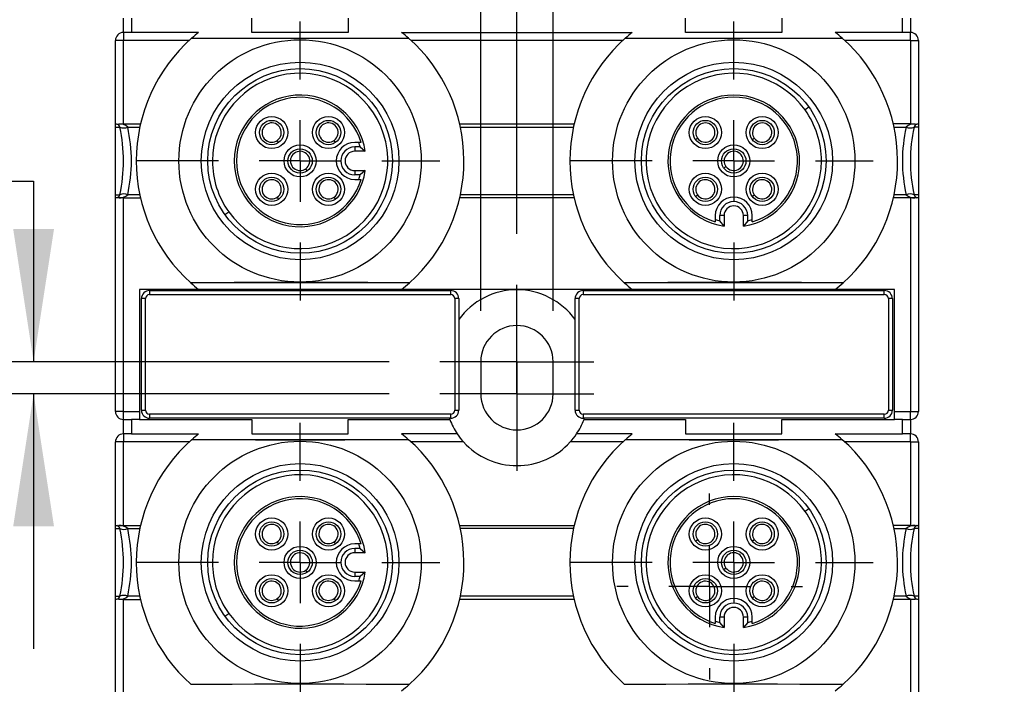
# Model space of a CAD drawing. Header units: millimetres. Extents: x 0 to 699, y 0 to 540.
# Tile 5 of 19: x 152 to 213, y 195 to 236. Entities that reach past the tile are written whole.
import ezdxf

# ---------------------------------------------------------------- set-up
doc = ezdxf.new("R2010")
doc.units = ezdxf.units.MM
doc.header["$LTSCALE"] = 2.5
doc.linetypes.add('CENTERX2', pattern=[20.32, 12.7, -2.54, 2.54, -2.54])
doc.layers.add('CENTER', color=40, linetype='CENTERX2')
doc.layers.add('DIMENSIONS', color=140, linetype='Continuous', lineweight=25)
doc.styles.add('SLDTEXTSTYLE0', font='TXT', dxfattribs={"width": 0.7})
doc.dimstyles.new('SLDDIMSTYLE0', dxfattribs={"dimtxt": 5.39502, "dimasz": 8.255, "dimexe": 0, "dimexo": 0.0625, "dimgap": 1.348755, "dimtad": 0, "dimtih": 1, "dimtoh": 1, "dimrnd": 1e-09, "dimzin": 12, "dimdsep": 46, "dimtxsty": 'SLDTEXTSTYLE0', "dimsah": 1, "dimcen": 0.09, "dimadec": 0, "dimazin": 3, "dimtfac": 1, "dimtmove": 0, "dimatfit": 0, "dimfxl": 0, "dimfrac": 2, "dimtolj": 1, "dimtzin": 12, "dimarcsym": 0})
doc.dimstyles.new('SLDDIMSTYLE1', dxfattribs={"dimtxt": 5.39502, "dimasz": 8.255, "dimexe": 0, "dimexo": 0.0625, "dimgap": 1.348755, "dimtad": 0, "dimtih": 1, "dimtoh": 1, "dimrnd": 1e-09, "dimzin": 4, "dimdsep": 46, "dimtxsty": 'SLDTEXTSTYLE0', "dimsah": 1, "dimcen": 0.09, "dimadec": 0, "dimazin": 1, "dimtfac": 1, "dimtmove": 0, "dimatfit": 0, "dimfxl": 0, "dimfrac": 2, "dimtolj": 1, "dimtzin": 12, "dimarcsym": 0})
doc.dimstyles.new('SLDDIMSTYLE3', dxfattribs={"dimtxt": 5.39502, "dimasz": 8.255, "dimexe": 0, "dimexo": 0.0625, "dimgap": 1.348755, "dimtad": 0, "dimtih": 1, "dimtoh": 1, "dimrnd": 1e-09, "dimzin": 4, "dimdsep": 46, "dimtxsty": 'SLDTEXTSTYLE0', "dimsah": 1, "dimcen": 0.09, "dimadec": 0, "dimazin": 1, "dimtfac": 1, "dimtofl": 0, "dimtmove": 0, "dimatfit": 3, "dimfxl": 0, "dimfrac": 2, "dimtolj": 1, "dimtzin": 12, "dimarcsym": 0})

# ---------------------------------------------------------------- blocks, each defined once
blk = doc.blocks.new('_D_4')
at = {"layer": 'DIMENSIONS'}
for p, q in [((180.303, 218.275), (180.303, 281.281)), ((184.803, 218.275), (184.803, 281.281)), ((180.303, 273.344), (164.428, 273.344)), ((184.803, 273.344), (205.35, 273.344)), ((212.66, 273.344), (210.848, 273.344)), ((210.848, 273.344), (210.848, 264.769)), ((228.692, 273.344), (230.504, 273.344)), ((230.504, 273.344), (230.504, 264.769)), ((210.848, 264.769), (212.66, 264.769)), ((230.504, 264.769), (228.692, 264.769))]:
    blk.add_line(p, q, dxfattribs=at)
for points in [[(180.303, 273.344), (172.048, 274.614), (172.048, 272.074)], [(184.803, 273.344), (193.058, 272.074), (193.058, 274.614)]]:
    blk.add_solid(points, dxfattribs=at)
at = {"layer": 'DIMENSIONS', "char_height": 5.2917, "attachment_point": 1, "style": 'SLDTEXTSTYLE0'}
for s, insert in [('4.5', (214.904, 281.373)), ('0.18', (212.66, 271.591))]:
    blk.add_mtext(s, dxfattribs=dict(at, insert=insert))
blk = doc.blocks.new('_D_5')
at = {"layer": 'DIMENSIONS'}
for p, q in [((157.553, 263.275), (157.553, 291.523)), ((182.553, 223.065), (182.553, 291.523)), ((126.304, 283.586), (124.492, 283.586)), ((124.492, 283.586), (124.492, 275.011)), ((142.336, 283.586), (144.147, 283.586)), ((144.147, 283.586), (144.147, 275.011)), ((157.553, 283.586), (149.646, 283.586)), ((182.553, 283.586), (157.553, 283.586)), ((124.492, 275.011), (126.304, 275.011)), ((144.147, 275.011), (142.336, 275.011))]:
    blk.add_line(p, q, dxfattribs=at)
for points in [[(157.553, 283.586), (165.808, 282.316), (165.808, 284.856)], [(182.553, 283.586), (174.298, 284.856), (174.298, 282.316)]]:
    blk.add_solid(points, dxfattribs=at)
at = {"layer": 'DIMENSIONS', "char_height": 5.2917, "attachment_point": 1, "style": 'SLDTEXTSTYLE0'}
for s, insert in [('25.0', (126.304, 291.615)), ('0.98', (126.304, 281.833))]:
    blk.add_mtext(s, dxfattribs=dict(at, insert=insert))
blk = doc.blocks.new('_D_9')
at = {"layer": 'DIMENSIONS'}
for p, q in [((121.025, 226.331), (119.213, 226.331)), ((119.213, 226.331), (119.213, 217.756)), ((137.057, 226.331), (138.868, 226.331)), ((138.868, 226.331), (138.868, 217.756)), ((146.782, 226.331), (152.46, 226.331)), ((152.46, 226.331), (152.46, 215.1)), ((119.213, 217.756), (121.025, 217.756)), ((138.868, 217.756), (137.057, 217.756)), ((174.588, 215.1), (144.523, 215.1)), ((174.588, 213.1), (144.523, 213.1)), ((152.46, 213.1), (152.46, 197.225))]:
    blk.add_line(p, q, dxfattribs=at)
for points in [[(152.46, 215.1), (153.73, 223.355), (151.19, 223.355)], [(152.46, 213.1), (151.19, 204.845), (153.73, 204.845)]]:
    blk.add_solid(points, dxfattribs=at)
at = {"layer": 'DIMENSIONS', "char_height": 5.2917, "attachment_point": 1, "style": 'SLDTEXTSTYLE0'}
for s, insert in [('2.0', (123.269, 234.36)), ('0.08', (121.025, 224.578))]:
    blk.add_mtext(s, dxfattribs=dict(at, insert=insert))
blk = doc.blocks.new('_D_10')
at = {"layer": 'DIMENSIONS'}
for p, q in [((174.588, 213.1), (94.615, 213.1)), ((102.553, 213.1), (102.553, 186.383)), ((94.537, 176.6), (92.725, 176.6)), ((92.725, 176.6), (92.725, 168.026)), ((110.569, 176.6), (112.38, 176.6)), ((112.38, 176.6), (112.38, 168.026)), ((92.725, 168.026), (94.537, 168.026)), ((112.38, 168.026), (110.569, 168.026)), ((102.553, 140.1), (102.553, 166.818)), ((155.088, 140.1), (94.615, 140.1))]:
    blk.add_line(p, q, dxfattribs=at)
for points in [[(102.553, 213.1), (101.283, 204.845), (103.823, 204.845)], [(102.553, 140.1), (103.823, 148.355), (101.283, 148.355)]]:
    blk.add_solid(points, dxfattribs=at)
at = {"layer": 'DIMENSIONS', "char_height": 5.2917, "attachment_point": 1, "style": 'SLDTEXTSTYLE0'}
for s, insert in [('73.0', (94.537, 184.629)), ('2.87', (94.537, 174.847))]:
    blk.add_mtext(s, dxfattribs=dict(at, insert=insert))
blk = doc.blocks.new('_D_11')
at = {"layer": 'DIMENSIONS'}
for p, q in [((174.588, 215.1), (67.866, 215.1)), ((75.803, 215.1), (75.803, 187.383)), ((67.787, 177.6), (65.976, 177.6)), ((65.976, 177.6), (65.976, 169.026)), ((83.819, 177.6), (85.631, 177.6)), ((85.631, 177.6), (85.631, 169.026)), ((65.976, 169.026), (67.787, 169.026)), ((85.631, 169.026), (83.819, 169.026)), ((75.803, 140.1), (75.803, 167.818)), ((174.688, 140.1), (67.866, 140.1))]:
    blk.add_line(p, q, dxfattribs=at)
for points in [[(75.803, 215.1), (74.533, 206.845), (77.073, 206.845)], [(75.803, 140.1), (77.073, 148.355), (74.533, 148.355)]]:
    blk.add_solid(points, dxfattribs=at)
at = {"layer": 'DIMENSIONS', "char_height": 5.2917, "attachment_point": 1, "style": 'SLDTEXTSTYLE0'}
for s, insert in [('75.0', (67.787, 185.629)), ('2.95', (67.787, 175.847))]:
    blk.add_mtext(s, dxfattribs=dict(at, insert=insert))
blk = doc.blocks.new('SW_CENTERMARKSYMBOL_0')
at = {"layer": 'CENTER', "color": 0}
for p, q in [((0, 5.08), (0, 5.79)), ((0, 0), (0, 2.54)), ((-5.08, 0), (-5.79, 0)), ((0, 0), (-2.54, 0)), ((0, 0), (0, -2.54)), ((0, 0), (2.54, 0)), ((5.08, 0), (5.79, 0)), ((0, -5.08), (0, -5.79))]:
    blk.add_line(p, q, dxfattribs=at)
blk = doc.blocks.new('SW_CENTERMARKSYMBOL_3')
at = {"layer": 'CENTER', "color": 0}
for p, q in [((0, 5.08), (0, 8.69)), ((0, 0), (0, 2.54)), ((-5.08, 0), (-8.69, 0)), ((0, 0), (-2.54, 0)), ((0, 0), (0, -2.54)), ((0, 0), (2.54, 0)), ((5.08, 0), (8.69, 0)), ((0, -5.08), (0, -8.69))]:
    blk.add_line(p, q, dxfattribs=at)
blk = doc.blocks.new('SW_CENTERMARKSYMBOL_4')
at = {"layer": 'CENTER', "color": 0}
for p, q in [((0, 5.08), (0, 8.69)), ((0, 0), (0, 2.54)), ((-5.08, 0), (-8.69, 0)), ((0, 0), (-2.54, 0)), ((0, 0), (0, -2.54)), ((0, 0), (2.54, 0)), ((5.08, 0), (8.69, 0)), ((0, -5.08), (0, -8.69))]:
    blk.add_line(p, q, dxfattribs=at)
blk = doc.blocks.new('SW_CENTERMARKSYMBOL_5')
at = {"layer": 'CENTER', "color": 0}
for p, q in [((0, 5.08), (0, 8.69)), ((0, 0), (0, 2.54)), ((-5.08, 0), (-8.69, 0)), ((0, 0), (-2.54, 0)), ((0, 0), (0, -2.54)), ((0, 0), (2.54, 0)), ((5.08, 0), (8.69, 0)), ((0, -5.08), (0, -8.69))]:
    blk.add_line(p, q, dxfattribs=at)
blk = doc.blocks.new('SW_CENTERMARKSYMBOL_6')
at = {"layer": 'CENTER', "color": 0}
for p, q in [((0, 5.08), (0, 8.69)), ((0, 0), (0, 2.54)), ((-5.08, 0), (-8.69, 0)), ((0, 0), (-2.54, 0)), ((0, 0), (0, -2.54)), ((0, 0), (2.54, 0)), ((5.08, 0), (8.69, 0)), ((0, -5.08), (0, -8.69))]:
    blk.add_line(p, q, dxfattribs=at)
blk = doc.blocks.new('SW_CENTERMARKSYMBOL_13')
at = {"layer": 'CENTER', "color": 0}
for p, q in [((0, 2.54), (0, 4.79)), ((0, 0), (0, 2.54)), ((-2.54, 0), (-4.79, 0)), ((0, 0), (-2.54, 0)), ((0, 0), (0, -2.54)), ((0, 0), (2.54, 0)), ((2.54, 0), (4.79, 0)), ((0, -2.54), (0, -4.79))]:
    blk.add_line(p, q, dxfattribs=at)
blk = doc.blocks.new('SW_CENTERMARKSYMBOL_14')
at = {"layer": 'CENTER', "color": 0}
for p, q in [((0, 2.54), (0, 4.79)), ((0, 0), (0, 2.54)), ((-2.54, 0), (-4.79, 0)), ((0, 0), (-2.54, 0)), ((0, 0), (0, -2.54)), ((0, 0), (2.54, 0)), ((2.54, 0), (4.79, 0)), ((0, -2.54), (0, -4.79))]:
    blk.add_line(p, q, dxfattribs=at)

msp = doc.modelspace()

# ---------------------------------------------------------------- linework, layer by layer
for p, q in [((158.053, 235.6), (158.053, 236.5)), ((158.553, 236.5), (158.553, 235.6)), ((166.053, 235.6), (166.053, 236.5)), ((172.053, 236.5), (172.053, 235.6)), ((193.053, 235.6), (193.053, 236.5)), ((199.053, 236.5), (199.053, 235.6)), ((206.553, 235.6), (206.553, 236.5)), ((207.053, 236.5), (207.053, 235.6)), ((158.553, 235.6), (158.053, 235.6)), ((158.053, 235.6), (158.053, 235.1)), ((162.733, 235.6), (158.553, 235.6)), ((172.053, 235.6), (166.053, 235.6)), ((175.372, 235.6), (189.733, 235.6)), ((199.053, 235.6), (193.053, 235.6)), ((206.553, 235.6), (202.372, 235.6)), ((207.053, 235.6), (206.553, 235.6)), ((207.053, 235.1), (207.053, 235.6)), ((157.553, 229.9), (157.553, 235.1)), ((158.053, 235.1), (157.553, 235.1)), ((158.053, 229.9), (158.053, 235.1)), ((162.14, 235.1), (158.053, 235.1)), ((162.297, 235.242), (162.296, 235.241)), ((162.304, 235.242), (162.297, 235.242)), ((162.314, 235.25), (175.792, 235.25)), ((175.801, 235.242), (175.809, 235.242)), ((175.81, 235.241), (175.809, 235.242)), ((189.14, 235.1), (175.966, 235.1)), ((189.297, 235.242), (189.296, 235.241)), ((189.297, 235.242), (189.304, 235.242)), ((189.314, 235.25), (202.792, 235.25)), ((202.809, 235.242), (202.801, 235.242)), ((202.81, 235.241), (202.809, 235.242)), ((207.053, 235.1), (202.966, 235.1)), ((207.053, 235.1), (207.053, 229.9)), ((207.053, 235.1), (207.553, 235.1)), ((207.553, 235.1), (207.553, 229.9)), ((200.732, 230.942), (200.495, 230.772)), ((157.553, 229.9), (157.585, 229.9)), ((157.553, 229.703), (157.553, 229.9)), ((157.585, 229.9), (157.645, 229.893)), ((157.764, 229.893), (157.877, 229.9)), ((157.877, 229.9), (158.053, 229.9)), ((158.053, 229.9), (159.115, 229.9)), ((178.99, 229.9), (186.115, 229.9)), ((207.053, 229.9), (205.99, 229.9)), ((207.053, 229.9), (207.229, 229.9)), ((207.229, 229.9), (207.342, 229.893)), ((207.461, 229.893), (207.521, 229.9)), ((207.553, 229.9), (207.521, 229.9)), ((207.553, 229.9), (207.553, 229.703)), ((157.553, 229.703), (157.829, 229.703)), ((157.553, 225.498), (157.553, 229.703)), ((158.318, 229.703), (159.072, 229.703)), ((179.034, 229.703), (186.072, 229.703)), ((206.034, 229.703), (206.788, 229.703)), ((207.553, 229.703), (207.276, 229.703)), ((207.553, 229.703), (207.553, 225.498)), ((167.725, 228.751), (167.634, 228.88)), ((171.261, 228.751), (171.169, 228.88)), ((172.708, 228.75), (172.453, 228.75)), ((172.848, 228.75), (172.708, 228.75)), ((193.668, 228.928), (193.797, 229.019)), ((197.204, 228.928), (197.332, 229.019)), ((172.785, 228.468), (172.453, 228.468)), ((172.453, 228.468), (172.453, 228.2)), ((173.109, 228.2), (172.453, 228.2)), ((172.785, 228.468), (173.109, 228.2)), ((161.506, 227.6), (158.853, 227.6)), ((188.506, 227.6), (185.853, 227.6)), ((169.493, 226.984), (169.401, 227.112)), ((172.453, 227), (173.109, 227)), ((172.453, 227), (172.453, 226.732)), ((173.109, 227), (172.785, 226.732)), ((195.436, 227.16), (195.565, 227.252)), ((172.785, 226.732), (172.453, 226.732)), ((172.453, 226.45), (172.708, 226.45)), ((172.708, 226.45), (172.848, 226.45)), ((157.553, 225.498), (157.829, 225.498)), ((157.553, 225.3), (157.553, 225.498)), ((157.553, 212), (157.553, 225.3)), ((157.553, 225.3), (157.585, 225.3)), ((157.645, 225.308), (157.585, 225.3)), ((157.877, 225.3), (157.764, 225.308)), ((158.053, 225.3), (157.877, 225.3)), ((158.053, 212), (158.053, 225.3)), ((158.053, 225.3), (159.115, 225.3)), ((159.072, 225.498), (158.318, 225.498)), ((167.725, 225.216), (167.634, 225.344)), ((171.261, 225.216), (171.169, 225.344)), ((186.115, 225.3), (178.99, 225.3)), ((186.072, 225.498), (179.034, 225.498)), ((193.668, 225.392), (193.797, 225.484)), ((197.204, 225.392), (197.332, 225.484)), ((207.053, 225.3), (205.99, 225.3)), ((206.788, 225.498), (206.034, 225.498)), ((207.053, 225.3), (207.053, 212)), ((207.229, 225.3), (207.053, 225.3)), ((207.342, 225.308), (207.229, 225.3)), ((207.553, 225.498), (207.276, 225.498)), ((207.521, 225.3), (207.461, 225.308)), ((207.553, 225.3), (207.521, 225.3)), ((207.553, 225.498), (207.553, 225.3)), ((207.553, 225.3), (207.553, 212)), ((164.373, 224.259), (164.611, 224.428)), ((194.903, 224.2), (194.903, 223.945)), ((194.903, 223.945), (194.903, 223.805)), ((195.185, 223.868), (195.185, 224.2)), ((195.453, 224.2), (195.185, 224.2)), ((195.453, 223.544), (195.185, 223.868)), ((195.453, 224.2), (195.453, 223.544)), ((196.921, 224.2), (196.653, 224.2)), ((196.653, 223.544), (196.653, 224.2)), ((196.921, 223.868), (196.653, 223.544)), ((196.921, 223.868), (196.921, 224.2)), ((197.203, 223.945), (197.203, 224.2)), ((197.203, 223.805), (197.203, 223.945)), ((162.733, 219.6), (159.053, 219.6)), ((159.053, 219.6), (159.053, 212)), ((159.678, 219.525), (178.428, 219.525)), ((159.678, 219.525), (159.678, 219.275)), ((162.24, 220.009), (162.248, 220.009)), ((162.24, 220.009), (162.24, 220.009)), ((175.848, 220), (162.257, 220)), ((175.372, 219.6), (162.733, 219.6)), ((189.733, 219.6), (175.372, 219.6)), ((175.865, 220.009), (175.858, 220.009)), ((175.865, 220.009), (175.866, 220.009)), ((178.428, 219.275), (178.428, 219.525)), ((186.678, 219.525), (205.428, 219.525)), ((186.678, 219.525), (186.678, 219.275)), ((189.248, 220.009), (189.24, 220.009)), ((189.24, 220.009), (189.24, 220.009)), ((202.848, 220), (189.257, 220)), ((202.372, 219.6), (189.733, 219.6)), ((206.053, 219.6), (202.372, 219.6)), ((202.858, 220.009), (202.865, 220.009)), ((202.866, 220.009), (202.865, 220.009)), ((205.428, 219.275), (205.428, 219.525)), ((206.053, 212), (206.053, 219.6)), ((159.178, 212.075), (159.178, 219.025)), ((159.428, 219.025), (159.178, 219.025)), ((159.428, 212.075), (159.428, 219.025)), ((159.678, 219.275), (178.428, 219.275)), ((178.678, 219.025), (178.678, 212.075)), ((178.928, 219.025), (178.678, 219.025)), ((178.928, 219.025), (178.928, 212.075)), ((186.178, 212.075), (186.178, 219.025)), ((186.428, 219.025), (186.178, 219.025)), ((186.428, 212.075), (186.428, 219.025)), ((186.678, 219.275), (205.428, 219.275)), ((205.678, 219.025), (205.678, 212.075)), ((205.928, 219.025), (205.678, 219.025)), ((205.928, 219.025), (205.928, 212.075)), ((180.303, 215.1), (180.303, 213.1)), ((184.803, 213.1), (184.803, 215.1)), ((158.053, 212), (157.553, 212)), ((158.053, 211.5), (158.053, 212)), ((158.053, 212), (159.053, 212)), ((158.053, 211.5), (158.553, 211.5)), ((158.053, 210.6), (158.053, 211.5)), ((159.053, 211.5), (158.553, 211.5)), ((158.553, 211.5), (158.553, 210.6)), ((159.053, 212), (159.053, 211.5)), ((159.053, 211.5), (166.053, 211.5)), ((159.178, 212.075), (159.428, 212.075)), ((159.678, 211.825), (159.678, 211.575)), ((178.428, 211.825), (159.678, 211.825)), ((178.428, 211.575), (159.678, 211.575)), ((166.053, 211.5), (166.053, 210.6)), ((172.053, 210.6), (172.053, 211.5)), ((172.053, 211.5), (178.374, 211.5)), ((178.428, 211.575), (178.428, 211.825)), ((178.678, 212.075), (178.928, 212.075)), ((186.178, 212.075), (186.428, 212.075)), ((186.678, 211.825), (186.678, 211.575)), ((205.428, 211.825), (186.678, 211.825)), ((205.428, 211.575), (186.678, 211.575)), ((186.732, 211.5), (193.053, 211.5)), ((193.053, 211.5), (193.053, 210.6)), ((199.053, 210.6), (199.053, 211.5)), ((199.053, 211.5), (206.053, 211.5)), ((205.428, 211.575), (205.428, 211.825)), ((205.678, 212.075), (205.928, 212.075)), ((206.053, 212), (207.053, 212)), ((206.053, 211.5), (206.053, 212)), ((206.553, 211.5), (206.053, 211.5)), ((206.553, 211.5), (207.053, 211.5)), ((206.553, 210.6), (206.553, 211.5)), ((207.053, 212), (207.553, 212)), ((207.053, 211.5), (207.053, 212)), ((207.053, 211.5), (207.053, 210.6)), ((158.553, 210.6), (158.053, 210.6)), ((158.053, 210.6), (158.053, 210.1)), ((158.553, 210.6), (162.733, 210.6)), ((166.053, 210.6), (172.053, 210.6)), ((178.841, 210.6), (175.372, 210.6)), ((189.733, 210.6), (186.264, 210.6)), ((193.053, 210.6), (199.053, 210.6)), ((202.372, 210.6), (206.553, 210.6)), ((207.053, 210.6), (206.553, 210.6)), ((207.053, 210.1), (207.053, 210.6)), ((157.553, 204.9), (157.553, 210.1)), ((158.053, 210.1), (157.553, 210.1)), ((162.14, 210.1), (158.053, 210.1)), ((158.053, 204.9), (158.053, 210.1)), ((162.296, 210.241), (162.297, 210.242)), ((162.297, 210.242), (162.304, 210.242)), ((162.314, 210.25), (175.792, 210.25)), ((175.809, 210.242), (175.801, 210.242)), ((175.81, 210.241), (175.809, 210.242)), ((179.232, 210.1), (175.966, 210.1)), ((189.14, 210.1), (185.873, 210.1)), ((189.297, 210.242), (189.296, 210.241)), ((189.304, 210.242), (189.297, 210.242)), ((189.314, 210.25), (202.792, 210.25)), ((202.801, 210.242), (202.809, 210.242)), ((202.809, 210.242), (202.81, 210.241)), ((207.053, 210.1), (202.966, 210.1)), ((207.053, 210.1), (207.553, 210.1)), ((207.053, 210.1), (207.053, 204.9)), ((207.553, 210.1), (207.553, 204.9)), ((200.732, 205.942), (200.495, 205.772)), ((157.553, 204.9), (157.585, 204.9)), ((157.553, 204.703), (157.553, 204.9)), ((157.585, 204.9), (157.645, 204.893)), ((157.764, 204.893), (157.877, 204.9)), ((157.877, 204.9), (158.053, 204.9)), ((158.053, 204.9), (159.115, 204.9)), ((178.99, 204.9), (186.115, 204.9)), ((207.053, 204.9), (205.99, 204.9)), ((207.053, 204.9), (207.229, 204.9)), ((207.229, 204.9), (207.342, 204.893)), ((207.461, 204.893), (207.521, 204.9)), ((207.553, 204.9), (207.521, 204.9)), ((207.553, 204.9), (207.553, 204.703)), ((157.553, 204.703), (157.829, 204.703)), ((157.553, 200.498), (157.553, 204.703)), ((158.318, 204.703), (159.072, 204.703)), ((186.072, 204.703), (179.034, 204.703)), ((206.034, 204.703), (206.788, 204.703)), ((207.553, 204.703), (207.276, 204.703)), ((207.553, 204.703), (207.553, 200.498)), ((167.725, 203.751), (167.634, 203.88)), ((171.261, 203.751), (171.169, 203.88)), ((172.708, 203.75), (172.453, 203.75)), ((172.848, 203.75), (172.708, 203.75)), ((193.668, 203.928), (193.797, 204.019)), ((197.204, 203.928), (197.332, 204.019)), ((172.785, 203.468), (172.453, 203.468)), ((172.453, 203.468), (172.453, 203.2)), ((173.109, 203.2), (172.453, 203.2)), ((172.785, 203.468), (173.109, 203.2)), ((161.506, 202.6), (158.853, 202.6)), ((188.506, 202.6), (185.853, 202.6)), ((169.493, 201.984), (169.401, 202.112)), ((172.453, 202), (172.453, 201.732)), ((172.453, 202), (173.109, 202)), ((172.785, 201.732), (172.453, 201.732)), ((173.109, 202), (172.785, 201.732)), ((195.436, 202.16), (195.565, 202.252)), ((172.453, 201.45), (172.708, 201.45)), ((172.708, 201.45), (172.848, 201.45)), ((157.553, 200.498), (157.829, 200.498)), ((157.553, 200.3), (157.553, 200.498)), ((159.072, 200.498), (158.318, 200.498)), ((186.072, 200.498), (179.034, 200.498)), ((193.668, 200.392), (193.797, 200.484)), ((197.204, 200.392), (197.332, 200.484)), ((206.788, 200.498), (206.034, 200.498)), ((207.553, 200.498), (207.276, 200.498)), ((207.553, 200.498), (207.553, 200.3)), ((157.553, 187), (157.553, 200.3)), ((157.553, 200.3), (157.585, 200.3)), ((157.645, 200.308), (157.585, 200.3)), ((157.877, 200.3), (157.764, 200.308)), ((158.053, 200.3), (157.877, 200.3)), ((158.053, 187), (158.053, 200.3)), ((158.053, 200.3), (159.115, 200.3)), ((167.725, 200.216), (167.634, 200.344)), ((171.261, 200.216), (171.169, 200.344)), ((186.115, 200.3), (178.99, 200.3)), ((207.053, 200.3), (205.99, 200.3)), ((207.053, 200.3), (207.053, 187)), ((207.229, 200.3), (207.053, 200.3)), ((207.342, 200.308), (207.229, 200.3)), ((207.521, 200.3), (207.461, 200.308)), ((207.553, 200.3), (207.521, 200.3)), ((207.553, 200.3), (207.553, 187)), ((164.373, 199.259), (164.611, 199.428)), ((194.903, 199.2), (194.903, 198.945)), ((194.903, 198.945), (194.903, 198.805)), ((195.453, 199.2), (195.185, 199.2)), ((195.185, 198.868), (195.185, 199.2)), ((195.453, 198.544), (195.185, 198.868)), ((195.453, 199.2), (195.453, 198.544)), ((196.921, 199.2), (196.653, 199.2)), ((196.653, 198.544), (196.653, 199.2)), ((196.921, 198.868), (196.653, 198.544)), ((196.921, 198.868), (196.921, 199.2)), ((197.203, 198.945), (197.203, 199.2)), ((197.203, 198.805), (197.203, 198.945)), ((162.24, 195.009), (162.248, 195.009)), ((162.24, 195.009), (162.24, 195.009)), ((175.865, 195.009), (175.858, 195.009)), ((175.865, 195.009), (175.866, 195.009)), ((189.24, 195.009), (189.248, 195.009)), ((189.24, 195.009), (189.24, 195.009)), ((202.858, 195.009), (202.865, 195.009)), ((202.866, 195.009), (202.865, 195.009))]:
    msp.add_line(p, q)
at = {"flags": 128}
for points in [[(175.81, 235.241), (174.533, 235.232), (173.219, 235.225), (171.837, 235.22), (170.434, 235.217), (169.061, 235.216), (167.689, 235.217), (166.286, 235.22), (164.903, 235.225), (163.585, 235.232), (162.296, 235.241)], [(202.81, 235.241), (201.533, 235.232), (200.219, 235.225), (198.837, 235.22), (197.434, 235.217), (196.061, 235.216), (194.689, 235.217), (193.286, 235.22), (191.903, 235.225), (190.585, 235.232), (189.296, 235.241)], [(175.866, 220.009), (174.589, 220.018), (173.275, 220.025), (171.891, 220.031), (170.487, 220.034), (169.112, 220.035), (167.737, 220.034), (166.332, 220.031), (164.946, 220.026), (163.577, 220.019), (162.24, 220.009)], [(202.866, 220.009), (201.589, 220.018), (200.275, 220.025), (198.891, 220.031), (197.487, 220.034), (196.112, 220.035), (194.737, 220.034), (193.332, 220.031), (191.946, 220.026), (190.577, 220.019), (189.24, 220.009)], [(175.81, 210.241), (174.533, 210.232), (173.219, 210.225), (171.837, 210.22), (170.434, 210.217), (169.061, 210.216), (167.689, 210.217), (166.286, 210.22), (164.903, 210.225), (163.585, 210.232), (162.296, 210.241)], [(202.81, 210.241), (201.533, 210.232), (200.219, 210.225), (198.837, 210.22), (197.434, 210.217), (196.061, 210.216), (194.689, 210.217), (193.286, 210.22), (191.903, 210.225), (190.585, 210.232), (189.296, 210.241)], [(162.24, 195.009), (163.516, 195.018), (164.831, 195.025), (166.214, 195.031), (167.619, 195.034), (168.993, 195.035), (170.368, 195.034), (171.774, 195.031), (173.159, 195.026), (174.528, 195.019), (175.866, 195.009)], [(189.24, 195.009), (190.516, 195.018), (191.831, 195.025), (193.214, 195.031), (194.619, 195.034), (195.993, 195.035), (197.368, 195.034), (198.774, 195.031), (200.159, 195.026), (201.528, 195.019), (202.866, 195.009)]]:
    msp.add_lwpolyline(points, dxfattribs=at)
for centre, radius in [((169.052, 227.6), 7.546), ((196.052, 227.6), 7.546), ((169.053, 227.6), 6.15), ((196.053, 227.6), 6.15), ((169.053, 227.6), 5.75), ((196.053, 227.6), 5.75), ((167.285, 229.368), 1), ((167.285, 229.368), 0.758), ((170.821, 229.368), 1), ((170.821, 229.368), 0.758), ((194.285, 229.368), 1), ((194.285, 229.368), 0.758), ((197.821, 229.368), 1), ((197.821, 229.368), 0.758), ((169.053, 227.6), 1), ((169.053, 227.6), 0.758), ((196.053, 227.6), 1), ((196.053, 227.6), 0.758), ((167.285, 225.833), 1), ((170.821, 225.833), 1), ((194.285, 225.833), 1), ((197.821, 225.833), 1), ((167.285, 225.833), 0.758), ((170.821, 225.833), 0.758), ((194.285, 225.833), 0.758), ((197.821, 225.833), 0.758), ((169.052, 202.6), 7.546), ((196.052, 202.6), 7.546), ((169.053, 202.6), 6.15), ((196.053, 202.6), 6.15), ((169.053, 202.6), 5.75), ((196.053, 202.6), 5.75), ((167.285, 204.368), 1), ((167.285, 204.368), 0.758), ((170.821, 204.368), 1), ((170.821, 204.368), 0.758), ((194.285, 204.368), 1), ((194.285, 204.368), 0.758), ((197.821, 204.368), 1), ((197.821, 204.368), 0.758), ((169.053, 202.6), 1), ((196.053, 202.6), 1), ((169.053, 202.6), 0.758), ((196.053, 202.6), 0.758), ((167.285, 200.833), 1), ((170.821, 200.833), 1), ((194.285, 200.833), 1), ((197.821, 200.833), 1), ((167.285, 200.833), 0.758), ((170.821, 200.833), 0.758), ((194.285, 200.833), 0.758), ((197.821, 200.833), 0.758)]:
    msp.add_circle(centre, radius)
for centre, radius, start, end in [((158.053, 235.1), 0.5, 90, 180), ((169.053, 227.6), 10.195, 128.30721, 131.44886), ((169.053, 227.6), 10.195, 48.55114, 51.69279), ((196.053, 227.6), 10.195, 128.30721, 131.44886), ((196.053, 227.6), 10.195, 48.55114, 51.69279), ((207.053, 235.1), 0.5, 0, 90), ((169.053, 227.6), 10.2, 131.48739, 180), ((169.053, 227.6), 10.2, 311.9096, 48.51261), ((196.053, 227.6), 10.2, 131.48739, 180), ((196.053, 227.6), 10.2, 311.9096, 48.51261), ((169.053, 227.6), 5.459, 215.52855, 180), ((196.053, 227.6), 5.459, 35.52855, 0), ((169.053, 227.6), 4.1, 8.41497, 351.58503), ((169.053, 227.6), 3.966, 16.85573, 343.14427), ((196.053, 227.6), 4.1, 278.41497, 261.58503), ((196.053, 227.6), 3.966, 286.85573, 253.14427), ((196.053, 227.6), 5.459, 0, 35.52855), ((157.704, 230.175), 0.289, 258.05474, 281.94526), ((157.585, 229.65), 0.25, 12.13738, 76.17494), ((157.842, 229.219), 0.679, 45.49096, 96.61442), ((167.285, 229.368), 0.6, 305.52855, 270), ((170.821, 229.368), 0.6, 305.52855, 270), ((194.285, 229.368), 0.6, 215.52855, 180), ((197.821, 229.368), 0.6, 215.52855, 180), ((207.258, 229.235), 0.664, 82.76677, 135.12785), ((207.521, 229.65), 0.25, 103.82506, 167.86262), ((207.401, 230.19), 0.303, 258.61255, 281.38745), ((158.074, 230.318), 0.662, 248.34324, 291.65676), ((148.053, 227.6), 10, 347.86262, 12.13738), ((148.931, 227.6), 9.62, 347.3752, 12.6248), ((194.285, 229.368), 0.6, 180, 215.52855), ((197.821, 229.368), 0.6, 180, 215.52855), ((216.175, 227.6), 9.62, 167.3752, 192.6248), ((207.032, 230.318), 0.662, 248.34332, 291.65668), ((217.053, 227.6), 10, 167.86262, 192.13738), ((167.285, 229.368), 0.6, 270, 305.52855), ((170.821, 229.368), 0.6, 270, 305.52855), ((172.453, 227.6), 1.15, 90, 270), ((169.053, 227.6), 3.832, 13.09094, 17.46363), ((169.053, 227.6), 0.6, 305.52855, 270), ((172.453, 227.6), 0.868, 90, 270), ((172.453, 227.6), 0.6, 90, 270), ((196.053, 227.6), 0.6, 215.52855, 180), ((169.053, 227.6), 10.2, 180, 228.0904), ((169.053, 227.6), 5.459, 180, 215.52855), ((196.053, 227.6), 10.2, 180, 228.0904), ((196.053, 227.6), 0.6, 180, 215.52855), ((169.053, 227.6), 0.6, 270, 305.52855), ((167.285, 225.833), 0.6, 305.52855, 270), ((170.821, 225.833), 0.6, 305.52855, 270), ((169.053, 227.6), 3.832, 342.53637, 346.90906), ((194.285, 225.833), 0.6, 215.52855, 180), ((197.821, 225.833), 0.6, 215.52855, 180), ((194.285, 225.833), 0.6, 180, 215.52855), ((197.821, 225.833), 0.6, 180, 215.52855), ((157.585, 225.55), 0.25, 283.82505, 347.86262), ((157.704, 225.021), 0.292, 78.21035, 101.78965), ((157.849, 225.962), 0.66, 262.59283, 315.30179), ((158.074, 224.882), 0.662, 68.34285, 111.65715), ((167.285, 225.833), 0.6, 270, 305.52855), ((170.821, 225.833), 0.6, 270, 305.52855), ((196.053, 224.2), 1.15, 0, 180), ((196.053, 224.2), 0.868, 0, 180), ((207.032, 224.882), 0.662, 68.34324, 111.65676), ((207.256, 225.962), 0.66, 224.69923, 277.40615), ((207.521, 225.55), 0.25, 192.13738, 256.17495), ((207.401, 225.015), 0.299, 78.46359, 101.53641), ((196.053, 224.2), 0.6, 0, 180), ((196.053, 227.6), 3.832, 252.53637, 256.90906), ((196.053, 227.6), 3.832, 283.09094, 287.46363), ((159.678, 219.025), 0.5, 90, 180), ((169.053, 227.6), 10.195, 228.12539, 231.69279), ((169.053, 227.6), 10.195, 308.30721, 311.87461), ((178.428, 219.025), 0.5, 0, 90), ((182.553, 215.1), 4.475, 35.89861, 144.10139), ((186.678, 219.025), 0.5, 90, 180), ((196.053, 227.6), 10.195, 228.12539, 231.69279), ((196.053, 227.6), 10.195, 308.30721, 311.87461), ((205.428, 219.025), 0.5, 0, 90), ((159.678, 219.025), 0.25, 90, 180), ((178.428, 219.025), 0.25, 360, 90), ((186.678, 219.025), 0.25, 90, 180), ((205.428, 219.025), 0.25, 360, 90), ((182.553, 215.1), 2.25, 0, 180), ((182.553, 213.1), 2.25, 180, 0), ((158.053, 212), 0.5, 180, 270), ((159.678, 212.075), 0.5, 180, 270), ((159.678, 212.075), 0.25, 180, 270), ((182.553, 213.1), 4.475, 199.92453, 200.94931), ((182.553, 213.1), 4.475, 200.94931, 213.96312), ((178.428, 212.075), 0.25, 270, 0), ((178.428, 212.075), 0.5, 270, 360), ((186.678, 212.075), 0.5, 180, 270), ((182.553, 213.1), 4.475, 326.03688, 339.05069), ((186.678, 212.075), 0.25, 180, 270), ((182.553, 213.1), 4.475, 339.05069, 340.07547), ((205.428, 212.075), 0.25, 270, 0), ((205.428, 212.075), 0.5, 270, 0), ((207.053, 212), 0.5, 270, 0), ((158.053, 210.1), 0.5, 90, 180), ((169.053, 202.6), 10.195, 128.30721, 131.44886), ((169.053, 202.6), 10.195, 48.55114, 51.69279), ((182.553, 213.1), 4.475, 213.96312, 222.09725), ((182.553, 213.1), 4.475, 317.90275, 326.03688), ((196.053, 202.6), 10.195, 128.30721, 131.44886), ((196.053, 202.6), 10.195, 48.55114, 51.69279), ((207.053, 210.1), 0.5, 0, 90), ((169.053, 202.6), 10.2, 131.48739, 180), ((169.053, 202.6), 10.2, 311.9096, 48.51261), ((182.553, 213.1), 4.475, 222.09725, 317.90275), ((196.053, 202.6), 10.2, 131.48739, 180), ((196.053, 202.6), 10.2, 311.9096, 48.51261), ((169.053, 202.6), 5.459, 215.52855, 180), ((196.053, 202.6), 5.459, 35.52855, 0), ((169.053, 202.6), 4.1, 8.41497, 351.58503), ((196.053, 202.6), 4.1, 278.41497, 261.58503), ((169.053, 202.6), 3.966, 16.85573, 343.14427), ((196.053, 202.6), 3.966, 286.85573, 253.14427), ((196.053, 202.6), 5.459, 0, 35.52855), ((157.704, 205.175), 0.289, 258.05537, 281.94463), ((157.585, 204.65), 0.25, 12.13738, 76.17494), ((157.842, 204.219), 0.679, 45.49097, 96.61442), ((167.285, 204.368), 0.6, 305.52855, 270), ((170.821, 204.368), 0.6, 305.52855, 270), ((194.285, 204.368), 0.6, 215.52855, 180), ((197.821, 204.368), 0.6, 215.52855, 180), ((207.256, 204.239), 0.66, 82.59262, 135.30201), ((207.521, 204.65), 0.25, 103.82505, 167.86262), ((207.401, 205.189), 0.302, 258.60158, 281.39842), ((158.074, 205.318), 0.662, 248.33987, 291.66013), ((148.053, 202.6), 10, 347.86262, 12.13738), ((148.931, 202.6), 9.62, 347.3752, 12.6248), ((194.285, 204.368), 0.6, 180, 215.52855), ((197.821, 204.368), 0.6, 180, 215.52855), ((216.175, 202.6), 9.62, 167.3752, 192.6248), ((207.032, 205.318), 0.662, 248.34001, 291.65999), ((217.053, 202.6), 10, 167.86262, 192.13738), ((167.285, 204.368), 0.6, 270, 305.52855), ((170.821, 204.368), 0.6, 270, 305.52855), ((172.453, 202.6), 1.15, 90, 270), ((169.053, 202.6), 3.832, 13.09094, 17.46363), ((169.053, 202.6), 0.6, 305.52855, 270), ((172.453, 202.6), 0.868, 90, 270), ((172.453, 202.6), 0.6, 90, 270), ((196.053, 202.6), 0.6, 215.52855, 180), ((169.053, 202.6), 10.2, 180, 228.0904), ((169.053, 202.6), 5.459, 180, 215.52855), ((196.053, 202.6), 10.2, 180, 228.0904), ((196.053, 202.6), 0.6, 180, 215.52855), ((169.053, 202.6), 0.6, 270, 305.52855), ((169.053, 202.6), 3.832, 342.53637, 346.90906), ((167.285, 200.833), 0.6, 305.52855, 270), ((170.821, 200.833), 0.6, 305.52855, 270), ((194.285, 200.833), 0.6, 215.52855, 180), ((197.821, 200.833), 0.6, 215.52855, 180), ((157.585, 200.55), 0.25, 283.82505, 347.86262), ((157.849, 200.962), 0.66, 262.59255, 315.30207), ((158.074, 199.882), 0.662, 68.33914, 111.66086), ((194.285, 200.833), 0.6, 180, 215.52855), ((197.821, 200.833), 0.6, 180, 215.52855), ((207.032, 199.882), 0.662, 68.33987, 111.66013), ((207.256, 200.962), 0.66, 224.69895, 277.40643), ((207.521, 200.55), 0.25, 192.13738, 256.17495), ((157.704, 200.021), 0.292, 78.21028, 101.78972), ((167.285, 200.833), 0.6, 270, 305.52855), ((170.821, 200.833), 0.6, 270, 305.52855), ((196.053, 199.2), 1.15, 0, 180), ((196.053, 199.2), 0.868, 360, 180), ((207.401, 200.015), 0.299, 78.46347, 101.53653), ((196.053, 199.2), 0.6, 360, 180), ((196.053, 202.6), 3.832, 252.53637, 256.90906), ((196.053, 202.6), 3.832, 283.09094, 287.46363), ((169.053, 202.6), 10.195, 308.30721, 311.87461), ((196.053, 202.6), 10.195, 308.30721, 311.87461)]:
    msp.add_arc(centre, radius, start, end)

# ---------------------------------------------------------------- block references
at = {"layer": 'CENTER'}
for name, p in [('SW_CENTERMARKSYMBOL_4', (169.053, 227.6)), ('SW_CENTERMARKSYMBOL_3', (196.053, 227.6)), ('SW_CENTERMARKSYMBOL_13', (182.553, 215.1)), ('SW_CENTERMARKSYMBOL_14', (182.553, 213.1)), ('SW_CENTERMARKSYMBOL_6', (169.053, 202.6)), ('SW_CENTERMARKSYMBOL_5', (196.053, 202.6)), ('SW_CENTERMARKSYMBOL_0', (194.553, 201.1))]:
    msp.add_blockref(name, p, dxfattribs=at)

# ---------------------------------------------------------------- dimensions: what is measured, and where the dimension line sits
at = {"layer": 'DIMENSIONS'}
for base, p1, p2, dimstyle, picture, middle in [((157.553, 283.586), (182.553, 219.89), (157.553, 260.1), 'SLDDIMSTYLE3', '_D_5', (134.32, 283.586)), ((184.803, 273.344), (180.303, 215.1), (184.803, 215.1), 'SLDDIMSTYLE0', '_D_4', (220.676, 273.344))]:
    dim = msp.add_linear_dim(base=base, p1=p1, p2=p2, dimstyle=dimstyle, dxfattribs=at)
    dim.commit()
    dim.dimension.update_dxf_attribs({"geometry": picture, "text_midpoint": middle, "dimtype": 160})
for base, p1, p2, dimstyle, picture, middle in [((152.46, 213.1), (177.763, 215.1), (177.763, 213.1), 'SLDDIMSTYLE1', '_D_9', (152.46, 226.331)), ((75.803, 140.1), (177.763, 215.1), (177.863, 140.1), 'SLDDIMSTYLE3', '_D_11', (75.803, 177.6)), ((102.553, 213.1), (158.263, 140.1), (177.763, 213.1), 'SLDDIMSTYLE3', '_D_10', (102.553, 176.6))]:
    dim = msp.add_linear_dim(base=base, p1=p1, p2=p2, angle=90, dimstyle=dimstyle, dxfattribs=at)
    dim.commit()
    dim.dimension.update_dxf_attribs({"geometry": picture, "text_midpoint": middle, "dimtype": 160})

doc.saveas('drawing.dxf')
